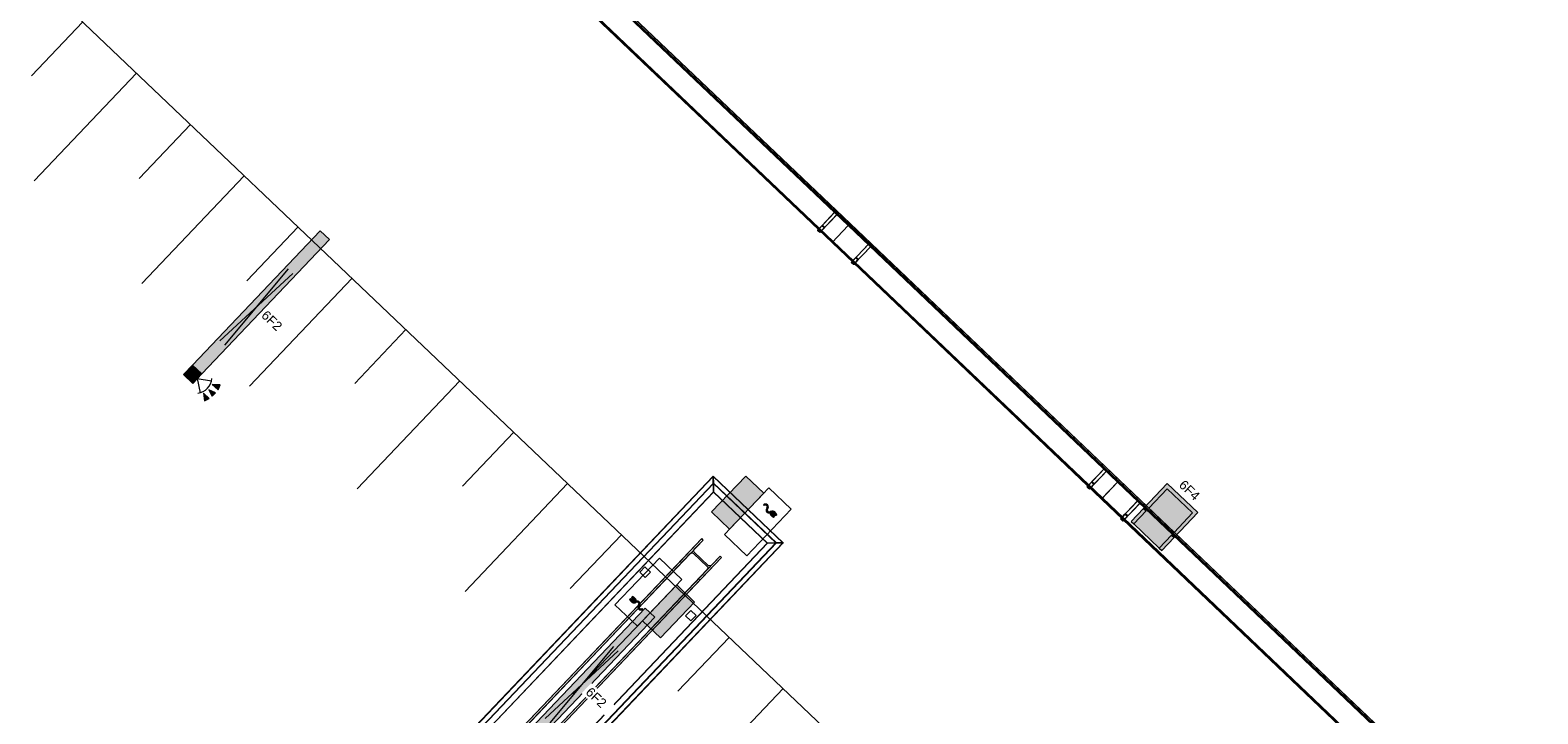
# Model space of a CAD drawing. Header units: metres. Extents: x 32343132.4 to 32343183.8, y 5699224 to 5699274.6.
# Tile 49 of 64: x 32343162 to 32343174.1, y 5699252.1 to 5699257.6. Entities that reach past the tile are written whole.
import ezdxf

# ---------------------------------------------------------------- set-up
doc = ezdxf.new("R2010")
doc.units = ezdxf.units.M
for name, color, linetype, lineweight in [('0-1', 7, 'Continuous', 5), ('A-ANNO-NOTE-1', 7, 'Continuous', 5), ('A-ANNO-NOTE-3', 7, 'Continuous', 9), ('A-DETL-GENF', 7, 'Continuous', 18), ('A-DETL-GENF-2', 7, 'Continuous', 50), ('A-DETL-GENF-6', 7, 'Continuous', 70), ('E-ELEC-FIXT', 7, 'Continuous', 70), ('E-LITE-EQPM', 7, 'Continuous', 50), ('E-LITE-EQPM-IDEN', 7, 'Continuous', 9)]:
    doc.layers.add(name, color=color, linetype=linetype, lineweight=lineweight)
for name, color, linetype, lineweight, true_color in [('A-DETL-1', 254, 'Continuous', 18, 0xbebebe), ('A-DETL-GENF-3', 2, 'Continuous', 50, 0xffff00), ('A-DETL-GENF-4', 9, 'Continuous', 50, 0x808080), ('A-DETL-GENF-5', 4, 'Continuous', 70, 0x00ffff), ('A-FLOR-HRAL-1', 7, 'Continuous', 5, 0xcccccc), ('A-GENM-1', 7, 'Continuous', 5, 0xcccccc), ('A-MASS-1', 7, 'Continuous', 5, 0xcccccc), ('S-COLS-2', 7, 'Continuous', 5, 0xcccccc)]:
    doc.layers.add(name, color=color, linetype=linetype, lineweight=lineweight, true_color=true_color)
doc.styles.add('Arial', font='arial.ttf', dxfattribs={"height": 0.075})

# ---------------------------------------------------------------- blocks, each defined once
blk = doc.blocks.new('construction-roof-accessories--rheinzink-rzk010046 - construction-roof-accessories--rheinzink-rzk010046-3213829-TGA_190_LP5_GR_EG-TGA-01_G_')
at = {"layer": 'A-GENM-1'}
for p, q in [((1.493, 0.114), (-1.507, 0.114)), ((-1.507, 0.114), (-1.507, -0.075)), ((1.493, 0.113), (-1.507, 0.113)), ((-1.507, -0.074), (-1.507, 0.113)), ((-1.507, 0.111), (-1.507, 0.108)), ((-1.507, 0.111), (1.493, 0.111)), ((-1.507, 0.109), (-1.507, 0.11)), ((-1.507, 0.11), (1.493, 0.11)), ((-1.507, 0.109), (-1.507, 0.103)), ((-1.507, 0.102), (-1.507, 0.108)), ((-1.507, 0.103), (-1.507, 0.102)), ((-1.507, 0.103), (1.493, 0.103)), ((-1.507, 0.102), (1.493, 0.102)), ((1.493, -0.075), (1.493, 0.114)), ((1.493, 0.113), (1.493, -0.074)), ((1.493, 0.108), (1.493, 0.111)), ((1.493, 0.11), (1.493, 0.109)), ((1.493, 0.103), (1.493, 0.109)), ((1.493, 0.108), (1.493, 0.102)), ((1.493, 0.102), (1.493, 0.103)), ((-1.507, -0.074), (1.493, -0.074)), ((-1.507, -0.074), (-1.507, -0.097)), ((-1.507, -0.074), (-1.507, -0.074)), ((-1.507, -0.074), (1.493, -0.074)), ((-1.507, -0.074), (1.493, -0.074)), ((-1.507, -0.075), (1.493, -0.075)), ((-1.507, -0.096), (-1.507, -0.075)), ((1.493, -0.075), (-1.507, -0.075)), ((-1.507, -0.075), (1.493, -0.075)), ((1.493, -0.081), (-1.507, -0.081)), ((-1.507, -0.084), (-1.507, -0.081)), ((-1.507, -0.081), (-1.507, -0.083)), ((-1.507, -0.081), (1.493, -0.081)), ((1.493, -0.082), (-1.507, -0.082)), ((-1.507, -0.083), (-1.507, -0.082)), ((-1.507, -0.082), (-1.507, -0.085)), ((-1.507, -0.082), (1.493, -0.082)), ((-1.507, -0.085), (-1.507, -0.084)), ((-1.507, -0.084), (1.493, -0.084)), ((-1.507, -0.085), (1.493, -0.085)), ((-1.507, -0.096), (1.493, -0.096)), ((-1.507, -0.097), (1.493, -0.097)), ((1.493, -0.074), (1.493, -0.074)), ((1.493, -0.097), (1.493, -0.074)), ((1.493, -0.075), (1.493, -0.096)), ((1.493, -0.083), (1.493, -0.081)), ((1.493, -0.081), (1.493, -0.084)), ((1.493, -0.085), (1.493, -0.082)), ((1.493, -0.082), (1.493, -0.083)), ((1.493, -0.084), (1.493, -0.085))]:
    blk.add_line(p, q, dxfattribs=at)
blk = doc.blocks.new('construction-roof-accessories--rheinzink-rzk010047 - construction-roof-accessories--rheinzink-rzk010047-3217442-TGA_190_LP5_GR_EG-TGA-01_G_')
at = {"layer": 'A-GENM-1'}
for p, q in [((-0.013, 0.076), (-0.013, 0.083)), ((-0.013, 0.083), (-0.013, -0.125)), ((-0.013, 0.083), (0.013, 0.083)), ((-0.013, 0.083), (0.013, 0.083)), ((-0.013, 0.082), (-0.013, 0.032)), ((-0.013, 0.032), (-0.013, 0.082)), ((-0.013, 0.082), (-0.013, 0.076)), ((-0.013, 0.026), (-0.013, 0.082)), ((0.013, 0.082), (-0.013, 0.082)), ((-0.013, 0.082), (0.013, 0.082)), ((-0.013, 0.082), (0.013, 0.082)), ((-0.013, 0.082), (0.013, 0.082)), ((-0.013, 0.076), (-0.013, 0.026)), ((0.013, 0.076), (-0.013, 0.076)), ((-0.013, 0.076), (0.013, 0.076)), ((0.013, 0.076), (-0.013, 0.076)), ((-0.013, -0.116), (-0.013, 0.076)), ((0.013, 0.076), (-0.013, 0.076)), ((-0.013, 0.032), (0.013, 0.032)), ((-0.013, 0.032), (0.013, 0.032)), ((-0.013, 0.026), (0.013, 0.026)), ((-0.013, 0.026), (0.013, 0.026)), ((-0.01, 0.075), (-0.01, 0.076)), ((-0.01, 0.076), (-0.01, 0.076)), ((-0.01, 0.076), (-0.01, 0.075)), ((-0.01, 0.076), (0.01, 0.076)), ((-0.01, 0.076), (0.01, 0.076)), ((-0.01, 0.076), (0.01, 0.076)), ((0.01, 0.076), (-0.01, 0.076)), ((0.01, 0.076), (-0.01, 0.076)), ((-0.01, 0.075), (-0.01, 0.076)), ((-0.01, 0.076), (-0.01, 0.075)), ((-0.01, 0.074), (-0.01, 0.075)), ((-0.01, 0.075), (-0.01, 0.074)), ((-0.01, 0.075), (0.01, 0.075)), ((-0.01, 0.075), (0.01, 0.075)), ((-0.01, 0.075), (0.01, 0.075)), ((-0.01, 0.075), (0.01, 0.075)), ((-0.01, 0.075), (-0.01, 0.075)), ((-0.01, 0.074), (-0.01, 0.075)), ((-0.01, 0.075), (-0.01, 0.074)), ((-0.01, 0.075), (0.01, 0.075)), ((-0.01, 0.075), (0.01, 0.075)), ((0.01, 0.074), (-0.01, 0.074)), ((-0.01, 0.074), (-0.01, 0.074)), ((0.01, 0.074), (-0.01, 0.074)), ((0, 0.083), (-0.005, 0.083)), ((0, 0.075), (-0.005, 0.075)), ((-0.003, 0.083), (-0.003, 0.075)), ((-0.003, 0.083), (0, 0.083)), ((0, 0.075), (-0.003, 0.075)), ((0, 0.083), (0.003, 0.083)), ((0.005, 0.083), (0, 0.083)), ((0.003, 0.075), (0, 0.075)), ((0.005, 0.075), (0, 0.075)), ((0.003, 0.075), (0.003, 0.083)), ((0.01, 0.075), (0.01, 0.076)), ((0.01, 0.076), (0.01, 0.076)), ((0.01, 0.076), (0.01, 0.075)), ((0.01, 0.076), (0.01, 0.075)), ((0.01, 0.076), (0.01, 0.075)), ((0.01, 0.074), (0.01, 0.075)), ((0.01, 0.075), (0.01, 0.074)), ((0.01, 0.075), (0.01, 0.075)), ((0.01, 0.074), (0.01, 0.075)), ((0.01, 0.074), (0.01, 0.075)), ((0.01, 0.074), (0.01, 0.074)), ((0.013, -0.125), (0.013, 0.083)), ((0.013, 0.083), (0.013, 0.076)), ((0.013, 0.082), (0.013, 0.026)), ((0.013, 0.076), (0.013, 0.082)), ((0.013, 0.082), (0.013, 0.032)), ((0.013, 0.032), (0.013, 0.082)), ((0.013, 0.026), (0.013, 0.076)), ((0.013, 0.076), (0.013, -0.116)), ((-0.013, -0.125), (-0.013, -0.116)), ((-0.013, -0.116), (0.013, -0.116)), ((0.013, -0.116), (0.013, -0.125)), ((-0.013, -0.125), (0.013, -0.125))]:
    blk.add_line(p, q, dxfattribs=at)
at = {"layer": 'A-GENM-1', "flags": 128}
for points in [[(-0.005, 0.083), (-0.004, 0.083), (-0.004, 0.083), (-0.004, 0.083), (-0.004, 0.083), (-0.003, 0.083), (-0.003, 0.084), (-0.003, 0.084), (-0.003, 0.084), (-0.003, 0.084), (-0.002, 0.084), (-0.002, 0.084), (-0.002, 0.084), (-0.002, 0.084), (-0.001, 0.084), (-0.001, 0.084), (-0.001, 0.084), (0, 0.084), (0, 0.084), (0, 0.084)], [(-0.004, 0.074), (-0.004, 0.074), (-0.004, 0.074), (-0.004, 0.074), (-0.004, 0.074), (-0.004, 0.074), (-0.004, 0.074), (-0.004, 0.074), (-0.004, 0.074), (-0.004, 0.074), (-0.004, 0.074), (-0.004, 0.074), (-0.004, 0.074), (-0.004, 0.074), (-0.004, 0.074), (-0.004, 0.074), (-0.004, 0.074), (-0.004, 0.074), (-0.004, 0.074), (-0.004, 0.074), (-0.004, 0.074), (-0.004, 0.074), (-0.004, 0.074), (-0.004, 0.074), (-0.004, 0.074), (-0.004, 0.074), (-0.004, 0.074), (-0.004, 0.074), (-0.004, 0.074), (-0.005, 0.074), (-0.005, 0.074), (-0.005, 0.074), (-0.005, 0.074), (-0.005, 0.074), (-0.005, 0.074), (-0.005, 0.074), (-0.005, 0.074), (-0.005, 0.074), (-0.005, 0.074), (-0.005, 0.074), (-0.005, 0.074), (-0.005, 0.075), (-0.005, 0.075), (-0.005, 0.075), (-0.005, 0.075)], [(0, 0.074), (0, 0.074), (0, 0.074), (0, 0.074), (-0.001, 0.074), (-0.001, 0.074), (-0.001, 0.074), (-0.001, 0.074), (-0.001, 0.074), (-0.001, 0.074), (-0.002, 0.074), (-0.002, 0.074), (-0.002, 0.074), (-0.002, 0.074), (-0.002, 0.074), (-0.002, 0.074), (-0.002, 0.074), (-0.003, 0.074), (-0.003, 0.074), (-0.003, 0.074), (-0.003, 0.074), (-0.003, 0.074), (-0.003, 0.074), (-0.003, 0.074), (-0.003, 0.074), (-0.003, 0.074), (-0.003, 0.074), (-0.004, 0.074), (-0.004, 0.074), (-0.004, 0.074), (-0.004, 0.074), (-0.004, 0.074), (-0.004, 0.074), (-0.004, 0.074), (-0.004, 0.074), (-0.004, 0.074), (-0.004, 0.074), (-0.004, 0.074), (-0.004, 0.074), (-0.004, 0.074)], [(-0.004, 0.074), (-0.004, 0.074), (-0.004, 0.074), (-0.004, 0.074), (-0.004, 0.074), (-0.004, 0.074), (-0.004, 0.074), (-0.004, 0.074), (-0.004, 0.074), (-0.004, 0.074), (-0.004, 0.074), (-0.004, 0.074), (-0.004, 0.074), (-0.003, 0.074), (-0.003, 0.074), (-0.003, 0.074), (-0.003, 0.074), (-0.003, 0.074), (-0.003, 0.074), (-0.003, 0.074), (-0.003, 0.074), (-0.003, 0.074), (-0.003, 0.074), (-0.002, 0.074), (-0.002, 0.074), (-0.002, 0.074), (-0.002, 0.074), (-0.002, 0.074), (-0.002, 0.074), (-0.002, 0.074), (-0.001, 0.074), (-0.001, 0.074), (-0.001, 0.074), (-0.001, 0.074), (-0.001, 0.074), (-0.001, 0.074), (-0.001, 0.074), (0, 0.074), (0, 0.074), (0, 0.074), (0, 0.074)], [(0, 0.084), (0, 0.084), (0.001, 0.084), (0.001, 0.084), (0.001, 0.084), (0.001, 0.084), (0.002, 0.084), (0.002, 0.084), (0.002, 0.084), (0.002, 0.084), (0.003, 0.084), (0.003, 0.084), (0.003, 0.084), (0.003, 0.084), (0.004, 0.083), (0.004, 0.083), (0.004, 0.083), (0.004, 0.083), (0.004, 0.083), (0.005, 0.083)], [(0, 0.074), (0, 0.074), (0, 0.074), (0, 0.074), (0.001, 0.074), (0.001, 0.074), (0.001, 0.074), (0.001, 0.074), (0.001, 0.074), (0.001, 0.074), (0.002, 0.074), (0.002, 0.074), (0.002, 0.074), (0.002, 0.074), (0.002, 0.074), (0.002, 0.074), (0.002, 0.074), (0.003, 0.074), (0.003, 0.074), (0.003, 0.074), (0.003, 0.074), (0.003, 0.074), (0.003, 0.074), (0.003, 0.074), (0.003, 0.074), (0.003, 0.074), (0.003, 0.074), (0.004, 0.074), (0.004, 0.074), (0.004, 0.074), (0.004, 0.074), (0.004, 0.074), (0.004, 0.074), (0.004, 0.074), (0.004, 0.074), (0.004, 0.074), (0.004, 0.074), (0.004, 0.074), (0.004, 0.074), (0.004, 0.074)], [(0.004, 0.074), (0.004, 0.074), (0.004, 0.074), (0.004, 0.074), (0.004, 0.074), (0.004, 0.074), (0.004, 0.074), (0.004, 0.074), (0.004, 0.074), (0.004, 0.074), (0.004, 0.074), (0.004, 0.074), (0.004, 0.074), (0.003, 0.074), (0.003, 0.074), (0.003, 0.074), (0.003, 0.074), (0.003, 0.074), (0.003, 0.074), (0.003, 0.074), (0.003, 0.074), (0.003, 0.074), (0.003, 0.074), (0.002, 0.074), (0.002, 0.074), (0.002, 0.074), (0.002, 0.074), (0.002, 0.074), (0.002, 0.074), (0.002, 0.074), (0.001, 0.074), (0.001, 0.074), (0.001, 0.074), (0.001, 0.074), (0.001, 0.074), (0.001, 0.074), (0.001, 0.074), (0, 0.074), (0, 0.074), (0, 0.074), (0, 0.074)], [(0.005, 0.075), (0.005, 0.075), (0.005, 0.075), (0.005, 0.075), (0.005, 0.074), (0.005, 0.074), (0.005, 0.074), (0.005, 0.074), (0.005, 0.074), (0.005, 0.074), (0.005, 0.074), (0.004, 0.074), (0.004, 0.074), (0.004, 0.074), (0.004, 0.074), (0.004, 0.074), (0.004, 0.074), (0.004, 0.074), (0.004, 0.074), (0.004, 0.074), (0.004, 0.074), (0.004, 0.074), (0.004, 0.074), (0.004, 0.074), (0.004, 0.074), (0.004, 0.074), (0.004, 0.074), (0.004, 0.074), (0.004, 0.074), (0.004, 0.074), (0.004, 0.074), (0.004, 0.074), (0.004, 0.074), (0.004, 0.074), (0.004, 0.074), (0.004, 0.074), (0.004, 0.074), (0.004, 0.074), (0.004, 0.074), (0.004, 0.074), (0.004, 0.074), (0.004, 0.074), (0.004, 0.074), (0.004, 0.074), (0.004, 0.074)]]:
    blk.add_lwpolyline(points, dxfattribs=at)
at = {"layer": 'A-GENM-1'}
for centre in [(0, 0.079), (0, 0.078)]:
    blk.add_ellipse(centre, major_axis=(-0.0271, 0), ratio=0.13736, start_param=1.173287, end_param=1.968306, dxfattribs=at)
blk = doc.blocks.new('Aushub1 - Aushub-3534796-TGA_190_LP5_GR_EG-TGA-01_G_')
at = {"layer": 'A-MASS-1'}
for p, q in [((84.472, 8.298), (84.886, 8.733)), ((84.494, 7.45), (85.321, 8.319)), ((85.342, 7.471), (85.755, 7.906)), ((85.363, 6.623), (86.19, 7.492)), ((86.211, 6.644), (86.625, 7.079)), ((86.232, 5.796), (87.06, 6.665)), ((87.081, 5.817), (87.494, 6.251)), ((87.102, 4.969), (87.929, 5.838)), ((87.95, 4.99), (88.364, 5.424)), ((87.971, 4.141), (88.798, 5.011)), ((88.819, 4.163), (89.233, 4.597)), ((88.841, 3.314), (89.668, 4.184)), ((89.689, 3.335), (90.102, 3.77)), ((89.71, 2.487), (90.537, 3.357))]:
    blk.add_line(p, q, dxfattribs=at)
blk = doc.blocks.new('HE-B-Stütze - 3877085-TGA_190_LP5_GR_EG-TGA-01_G_')
at = {"layer": 'S-COLS-2'}
for p, q in [((87.8, 2.38), (89.63, 4.303)), ((87.811, 2.369), (89.641, 4.292)), ((89.63, 4.303), (89.455, 4.12)), ((89.572, 4.22), (89.641, 4.292)), ((89.641, 4.292), (89.63, 4.303)), ((89.536, 4.182), (87.7, 2.251)), ((87.948, 2.239), (89.778, 4.163)), ((87.959, 2.228), (89.789, 4.152)), ((89.467, 4.109), (89.536, 4.182)), ((89.563, 4.184), (89.674, 4.079)), ((89.681, 4.087), (89.571, 4.192)), ((89.615, 3.968), (89.789, 4.152)), ((89.778, 4.163), (89.708, 4.09)), ((89.789, 4.152), (89.778, 4.163)), ((87.615, 2.185), (89.455, 4.12)), ((87.626, 2.174), (89.467, 4.109)), ((87.836, 2.122), (89.672, 4.052)), ((89.455, 4.12), (89.467, 4.109)), ((89.672, 4.052), (89.603, 3.979)), ((87.763, 2.045), (89.603, 3.979)), ((87.774, 2.034), (89.615, 3.968)), ((89.603, 3.979), (89.615, 3.968)), ((87.615, 2.185), (87.8, 2.38)), ((87.811, 2.369), (87.738, 2.292)), ((87.8, 2.38), (87.811, 2.369)), ((87.7, 2.251), (87.626, 2.174)), ((87.838, 2.15), (87.728, 2.255)), ((87.736, 2.263), (87.846, 2.159)), ((87.959, 2.228), (87.774, 2.034)), ((87.874, 2.162), (87.948, 2.239)), ((87.948, 2.239), (87.959, 2.228)), ((87.626, 2.174), (87.615, 2.185)), ((87.763, 2.045), (87.836, 2.122)), ((87.774, 2.034), (87.763, 2.045))]:
    blk.add_line(p, q, dxfattribs=at)
at = {"layer": 'S-COLS-2', "flags": 128}
for points in [[(89.536, 4.182), (89.54, 4.185), (89.544, 4.187), (89.548, 4.188), (89.552, 4.189), (89.556, 4.188), (89.56, 4.187), (89.563, 4.184)], [(89.571, 4.192), (89.568, 4.195), (89.567, 4.199), (89.566, 4.203), (89.566, 4.208), (89.567, 4.212), (89.569, 4.216), (89.572, 4.22)], [(89.674, 4.079), (89.676, 4.076), (89.678, 4.073), (89.679, 4.068), (89.678, 4.064), (89.677, 4.06), (89.675, 4.056), (89.672, 4.052)], [(89.708, 4.09), (89.705, 4.087), (89.701, 4.085), (89.697, 4.083), (89.692, 4.083), (89.688, 4.083), (89.684, 4.085), (89.681, 4.087)], [(87.728, 2.255), (87.725, 2.257), (87.721, 2.259), (87.717, 2.259), (87.712, 2.259), (87.708, 2.257), (87.703, 2.255), (87.7, 2.251)], [(87.738, 2.292), (87.735, 2.288), (87.733, 2.284), (87.731, 2.279), (87.731, 2.275), (87.732, 2.27), (87.733, 2.267), (87.736, 2.263)], [(87.836, 2.122), (87.839, 2.126), (87.841, 2.13), (87.843, 2.135), (87.843, 2.139), (87.842, 2.143), (87.841, 2.147), (87.838, 2.15)], [(87.846, 2.159), (87.849, 2.156), (87.853, 2.155), (87.858, 2.154), (87.862, 2.155), (87.866, 2.156), (87.871, 2.159), (87.874, 2.162)]]:
    blk.add_lwpolyline(points, dxfattribs=at)
blk = doc.blocks.new('Geländer - 60-4048510-TGA_190_LP5_GR_EG-TGA-01_G_')
at = {"layer": 'A-FLOR-HRAL-1'}
for p, q in [((0.03, 0.03), (-0.03, 0.03)), ((-0.03, 0.03), (-0.03, -0.03)), ((-0.03, -0.03), (-0.03, 0.03)), ((-0.03, 0.03), (0.03, 0.03)), ((0.03, -0.03), (0.03, 0.03)), ((0.03, 0.03), (0.03, -0.03)), ((-0.03, -0.03), (0.03, -0.03)), ((0.03, -0.03), (-0.03, -0.03))]:
    blk.add_line(p, q, dxfattribs=at)
blk = doc.blocks.new('Geländer - Geländer-4035054-TGA_190_LP5_GR_EG-TGA-01_G_')
at = {"layer": 'A-FLOR-HRAL-1'}
for p, q in [((89.723, 4.808), (84.291, -0.902)), ((89.723, 4.808), (84.291, -0.902)), ((89.723, 4.804), (84.295, -0.901)), ((89.723, 4.804), (84.295, -0.901)), ((84.348, -0.9), (89.724, 4.751)), ((84.352, -0.9), (89.724, 4.747)), ((90.288, 4.27), (89.723, 4.808)), ((90.288, 4.27), (89.723, 4.808)), ((90.284, 4.27), (89.723, 4.804)), ((90.284, 4.27), (89.723, 4.804)), ((89.724, 4.759), (89.723, 4.794)), ((89.723, 4.794), (89.724, 4.759)), ((89.726, 4.68), (89.723, 4.792)), ((89.724, 4.757), (89.723, 4.792)), ((89.723, 4.792), (89.724, 4.757)), ((89.723, 4.792), (89.726, 4.68)), ((89.723, 4.79), (89.726, 4.678)), ((89.726, 4.678), (89.723, 4.79)), ((89.724, 4.751), (90.232, 4.268)), ((89.724, 4.747), (90.228, 4.268)), ((84.419, -0.898), (89.726, 4.68)), ((84.419, -0.898), (89.726, 4.68)), ((84.421, -0.898), (89.726, 4.678)), ((84.421, -0.898), (89.726, 4.678)), ((89.726, 4.68), (90.161, 4.267)), ((89.726, 4.678), (89.726, 4.68)), ((89.726, 4.68), (89.726, 4.678)), ((89.726, 4.68), (90.161, 4.267)), ((89.726, 4.678), (90.158, 4.267)), ((89.726, 4.678), (90.158, 4.267)), ((90.161, 4.267), (84.853, -1.312)), ((90.158, 4.267), (84.853, -1.31)), ((90.158, 4.267), (84.853, -1.31)), ((90.161, 4.267), (84.853, -1.312)), ((90.228, 4.268), (84.855, -1.379)), ((90.232, 4.268), (84.855, -1.383)), ((84.856, -1.435), (90.284, 4.27)), ((84.856, -1.435), (90.284, 4.27)), ((84.857, -1.44), (90.288, 4.27)), ((84.857, -1.44), (90.288, 4.27)), ((90.158, 4.267), (90.27, 4.269)), ((90.27, 4.269), (90.158, 4.267)), ((90.161, 4.267), (90.158, 4.267)), ((90.158, 4.267), (90.161, 4.267)), ((90.273, 4.269), (90.161, 4.267)), ((90.161, 4.267), (90.273, 4.269)), ((90.272, 4.269), (90.237, 4.269)), ((90.237, 4.269), (90.272, 4.269)), ((90.275, 4.27), (90.24, 4.269)), ((90.24, 4.269), (90.275, 4.27))]:
    blk.add_line(p, q, dxfattribs=at)
for points in [[(89.723, 4.794), (89.723, 4.796), (89.723, 4.8), (89.723, 4.805), (89.723, 4.807), (89.723, 4.808), (89.723, 4.807), (89.723, 4.804), (89.723, 4.799), (89.723, 4.795), (89.723, 4.792)], [(89.723, 4.792), (89.723, 4.795), (89.723, 4.799), (89.723, 4.804), (89.723, 4.807), (89.723, 4.808), (89.723, 4.807), (89.723, 4.805), (89.723, 4.8), (89.723, 4.796), (89.723, 4.794)], [(89.723, 4.792), (89.723, 4.794), (89.723, 4.797), (89.723, 4.801), (89.723, 4.803), (89.723, 4.804), (89.723, 4.803), (89.723, 4.8), (89.723, 4.796), (89.723, 4.792), (89.723, 4.79)], [(89.723, 4.79), (89.723, 4.792), (89.723, 4.796), (89.723, 4.8), (89.723, 4.803), (89.723, 4.804), (89.723, 4.803), (89.723, 4.801), (89.723, 4.797), (89.723, 4.794), (89.723, 4.792)], [(90.27, 4.269), (90.273, 4.269), (90.276, 4.27), (90.281, 4.27), (90.283, 4.27), (90.284, 4.27), (90.284, 4.27), (90.282, 4.27), (90.278, 4.27), (90.274, 4.27), (90.272, 4.269)], [(90.272, 4.269), (90.274, 4.27), (90.278, 4.27), (90.282, 4.27), (90.284, 4.27), (90.284, 4.27), (90.283, 4.27), (90.281, 4.27), (90.276, 4.27), (90.273, 4.269), (90.27, 4.269)], [(90.273, 4.269), (90.275, 4.27), (90.279, 4.27), (90.284, 4.27), (90.287, 4.27), (90.289, 4.27), (90.288, 4.27), (90.285, 4.27), (90.281, 4.27), (90.277, 4.27), (90.275, 4.27)], [(90.275, 4.27), (90.277, 4.27), (90.281, 4.27), (90.285, 4.27), (90.288, 4.27), (90.289, 4.27), (90.287, 4.27), (90.284, 4.27), (90.279, 4.27), (90.275, 4.27), (90.273, 4.269)]]:
    blk.add_open_spline(points, degree=3, dxfattribs=at)
for points, knots in [([(89.724, 4.759), (89.724, 4.758), (89.724, 4.757), (89.724, 4.755), (89.724, 4.754), (89.724, 4.753), (89.724, 4.752), (89.724, 4.751), (89.724, 4.751), (89.724, 4.753), (89.724, 4.755), (89.724, 4.758), (89.724, 4.759)], [-1, -1, -1, -1, -0.892857, -0.839286, -0.785714, -0.732143, -0.678571, -0.571429, -0.428571, -0.285714, -0.142857, 0, 0, 0, 0]), ([(89.724, 4.757), (89.724, 4.755), (89.724, 4.754), (89.724, 4.752), (89.724, 4.75), (89.724, 4.749), (89.724, 4.748), (89.724, 4.747), (89.724, 4.747), (89.724, 4.749), (89.724, 4.752), (89.724, 4.755), (89.724, 4.757)], [-1, -1, -1, -1, -0.892857, -0.839286, -0.785714, -0.732143, -0.678571, -0.571429, -0.428571, -0.285714, -0.142857, 0, 0, 0, 0]), ([(90.237, 4.269), (90.236, 4.268), (90.232, 4.268), (90.229, 4.268), (90.227, 4.268), (90.227, 4.268), (90.229, 4.268), (90.23, 4.268), (90.231, 4.268), (90.232, 4.268), (90.234, 4.268), (90.236, 4.269), (90.237, 4.269)], [0, 0, 0, 0, 0.142857, 0.285714, 0.428571, 0.571429, 0.678571, 0.732143, 0.785714, 0.839286, 0.892857, 1, 1, 1, 1]), ([(90.24, 4.269), (90.238, 4.269), (90.236, 4.269), (90.233, 4.268), (90.232, 4.268), (90.232, 4.268), (90.233, 4.268), (90.234, 4.268), (90.235, 4.268), (90.236, 4.269), (90.237, 4.269), (90.239, 4.269), (90.24, 4.269)], [0, 0, 0, 0, 0.142857, 0.285714, 0.428571, 0.571429, 0.678571, 0.732143, 0.785714, 0.839286, 0.892857, 1, 1, 1, 1])]:
    blk.add_open_spline(points, degree=3, knots=knots, dxfattribs=at)
for p, rotation in [((89.173, 4.033), 316.4272566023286), ((89.542, 3.682), 136.4272566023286)]:
    blk.add_blockref('Geländer - 60-4048510-TGA_190_LP5_GR_EG-TGA-01_G_', p, dxfattribs=dict(rotation=rotation))
blk = doc.blocks.new('ARC_190_LPX_FM_Stellplätze_rvt-1-TGA_190_LP5_GR_EG-TGA-01_G_')
at = {"layer": 'A-MASS-1'}
blk.add_line((32343147.043, 5699272.267), (32343181.529, 5699239.458), dxfattribs=at)
blk.add_line((32343147.043, 5699272.267), (32343181.529, 5699239.458), dxfattribs=at)
at = {"layer": 'A-FLOR-HRAL-1'}
blk.add_blockref('Geländer - Geländer-4035054-TGA_190_LP5_GR_EG-TGA-01_G_', (32343077.767, 5699249.185), dxfattribs=at)
at = {"layer": 'A-GENM-1'}
for name, p, rotation in [('construction-roof-accessories--rheinzink-rzk010046 - construction-roof-accessories--rheinzink-rzk010046-3213829-TGA_190_LP5_GR_EG-TGA-01_G_', (32343167.435, 5699256.997), 136.4272566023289), ('construction-roof-accessories--rheinzink-rzk010047 - construction-roof-accessories--rheinzink-rzk010047-3217442-TGA_190_LP5_GR_EG-TGA-01_G_', (32343168.398, 5699256.025), 136.4272566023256), ('construction-roof-accessories--rheinzink-rzk010046 - construction-roof-accessories--rheinzink-rzk010046-3213829-TGA_190_LP5_GR_EG-TGA-01_G_', (32343169.609, 5699254.929), 136.4272566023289), ('construction-roof-accessories--rheinzink-rzk010047 - construction-roof-accessories--rheinzink-rzk010047-3217442-TGA_190_LP5_GR_EG-TGA-01_G_', (32343168.67, 5699255.767), 136.4272566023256), ('construction-roof-accessories--rheinzink-rzk010047 - construction-roof-accessories--rheinzink-rzk010047-3217442-TGA_190_LP5_GR_EG-TGA-01_G_', (32343170.572, 5699253.957), 136.4272566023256), ('construction-roof-accessories--rheinzink-rzk010046 - construction-roof-accessories--rheinzink-rzk010046-3213829-TGA_190_LP5_GR_EG-TGA-01_G_', (32343171.782, 5699252.861), 136.4272566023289), ('construction-roof-accessories--rheinzink-rzk010047 - construction-roof-accessories--rheinzink-rzk010047-3217442-TGA_190_LP5_GR_EG-TGA-01_G_', (32343170.843, 5699253.699), 136.4272566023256)]:
    blk.add_blockref(name, p, dxfattribs=dict(at, rotation=rotation))
at = {"layer": 'A-MASS-1'}
blk.add_blockref('Aushub1 - Aushub-3534796-TGA_190_LP5_GR_EG-TGA-01_G_', (32343077.516, 5699248.922), dxfattribs=at)
at = {"layer": 'S-COLS-2'}
blk.add_blockref('HE-B-Stütze - 3877085-TGA_190_LP5_GR_EG-TGA-01_G_', (32343077.767, 5699249.185), dxfattribs=at)
blk = doc.blocks.new('Regiolux Parsa - PSO _ 1500 ETS9 - 2400lm _ 4000K - Feuchtraumleuchte - Bewegungsmelder-V1-TGA_190_LP5_GR_EG-TGA-01_G_')
at = {"layer": 'A-DETL-GENF-2'}
blk.add_hatch(color=256, dxfattribs=at).paths.add_polyline_path([(0.8, 0.052), (0.695, 0.052), (0.695, -0.052), (0.8, -0.052)])
at = {"layer": 'A-DETL-GENF-3'}
blk.add_hatch(color=256, dxfattribs=at).paths.add_polyline_path([(0.695, 0.052), (-0.8, 0.052), (-0.8, -0.052), (0.695, -0.052)])
at = {"layer": 'A-DETL-GENF'}
for p, q in [((-0.8, -0.052), (-0.8, 0.052)), ((-0.8, 0.052), (0.695, 0.052)), ((-0.4, -0.026), (0.4, 0.026)), ((0.4, -0.026), (-0.4, 0.026)), ((0.695, -0.052), (0.695, 0.052)), ((0.695, 0.052), (0.8, 0.052)), ((0.695, 0.052), (0.695, -0.052)), ((0.8, 0.052), (0.8, -0.052)), ((0.695, -0.052), (-0.8, -0.052)), ((0.8, -0.052), (0.695, -0.052))]:
    blk.add_line(p, q, dxfattribs=at)
blk = doc.blocks.new('LnPlus 40-AB7L-LR_18000-730 12G1 - Type catalog-V3-TGA_190_LP5_GR_EG-TGA-01_G_')
at = {"layer": 'A-DETL-GENF-3'}
blk.add_hatch(color=256, dxfattribs=at).paths.add_polyline_path([(0.141, -0.02), (0.141, 0.198), (-0.141, 0.198), (-0.141, -0.02)])
at = {"layer": 'A-DETL-GENF-4'}
h = blk.add_hatch(color=256, dxfattribs=at)
h.paths.add_polyline_path([(0.141, -0.194), (0.141, -0.05), (0.17, -0.05), (0.17, 0.228), (-0.17, 0.228), (-0.17, -0.05), (-0.141, -0.05), (-0.141, -0.194)])
h.paths.add_polyline_path([(-0.141, -0.02), (-0.141, 0.198), (0.141, 0.198), (0.141, -0.02)])
at = {"layer": 'E-LITE-EQPM'}
h = blk.add_hatch(color=256, dxfattribs=at)
h.paths.add_polyline_path([(0.17, -0.194), (0.17, -0.05), (0.141, -0.05), (0.141, -0.194)])
h.paths.add_polyline_path([(-0.141, -0.194), (-0.141, -0.05), (-0.17, -0.05), (-0.17, -0.194)])
at = {"layer": 'A-DETL-GENF'}
for p, q in [((0.17, 0.228), (-0.17, 0.228)), ((-0.17, 0.228), (-0.17, -0.05)), ((0.141, 0.198), (-0.141, 0.198)), ((-0.141, 0.198), (-0.141, -0.02)), ((-0.141, -0.02), (-0.141, 0.198)), ((-0.141, 0.198), (0.141, 0.198)), ((0.141, -0.02), (0.141, 0.198)), ((0.141, 0.198), (0.141, -0.02)), ((0.17, -0.05), (0.17, 0.228)), ((-0.141, -0.05), (-0.17, -0.05)), ((-0.17, -0.05), (-0.17, -0.194)), ((-0.17, -0.05), (-0.141, -0.05)), ((-0.141, -0.02), (0.141, -0.02)), ((0.141, -0.02), (-0.141, -0.02)), ((-0.141, -0.194), (-0.141, -0.05)), ((-0.141, -0.05), (-0.141, -0.194)), ((0.17, -0.05), (0.141, -0.05)), ((0.141, -0.05), (0.141, -0.194)), ((0.141, -0.194), (0.141, -0.05)), ((0.141, -0.05), (0.17, -0.05)), ((0.17, -0.194), (0.17, -0.05)), ((-0.17, -0.194), (-0.141, -0.194)), ((-0.141, -0.194), (0.141, -0.194)), ((0.141, -0.194), (0.17, -0.194))]:
    blk.add_line(p, q, dxfattribs=at)
blk = doc.blocks.new('Alpitronic HYC 50 - --7595021-TGA_190_LP5_GR_EG-TGA-01_G_')
at = {"layer": 'A-DETL-GENF-5'}
for points in [[(0.107, -0.123), (0.107, -0.129), (0.109, -0.134), (0.112, -0.139), (0.116, -0.143), (0.121, -0.146), (0.125, -0.145), (0.13, -0.144), (0.134, -0.144), (0.134, -0.143), (0.133, -0.141), (0.131, -0.14), (0.126, -0.139), (0.122, -0.138), (0.119, -0.136), (0.117, -0.132), (0.116, -0.129), (0.115, -0.125), (0.116, -0.121), (0.117, -0.117), (0.119, -0.114), (0.122, -0.112), (0.126, -0.111), (0.136, -0.109), (0.142, -0.107), (0.146, -0.103), (0.15, -0.099), (0.152, -0.093), (0.153, -0.087), (0.152, -0.081), (0.15, -0.075), (0.146, -0.071), (0.142, -0.067), (0.136, -0.065), (0.13, -0.064), (0.13, -0.072), (0.134, -0.073), (0.138, -0.074), (0.141, -0.076), (0.143, -0.079), (0.144, -0.083), (0.145, -0.087), (0.144, -0.091), (0.143, -0.095), (0.141, -0.098), (0.138, -0.1), (0.134, -0.101), (0.124, -0.103), (0.119, -0.105), (0.114, -0.108), (0.111, -0.112), (0.108, -0.118)], [(0.11, -0.164), (0.11, -0.184), (0.15, -0.184), (0.15, -0.164), (0.149, -0.159), (0.147, -0.154), (0.144, -0.15), (0.14, -0.147), (0.135, -0.145), (0.13, -0.144), (0.125, -0.145), (0.12, -0.147), (0.115, -0.151), (0.113, -0.154), (0.111, -0.159)], [(0.112, -0.194), (0.124, -0.194), (0.124, -0.184), (0.112, -0.184)], [(0.136, -0.194), (0.148, -0.194), (0.148, -0.184), (0.136, -0.184)]]:
    blk.add_hatch(color=256, dxfattribs=at).paths.add_polyline_path(points)
at = {"layer": 'A-DETL-GENF-6'}
blk.add_hatch(color=256, dxfattribs=at).paths.add_polyline_path([(-0.2, 0), (0.2, 0), (0.2, 0.2), (-0.2, 0.2)])
at = {"layer": 'A-DETL-GENF'}
for p, q in [((0.2, 0.2), (-0.2, 0.2)), ((-0.2, 0.2), (-0.2, 0)), ((0.2, 0), (0.2, 0.2)), ((0.26, 0), (-0.26, 0)), ((-0.26, 0), (-0.26, -0.25)), ((-0.2, 0), (0.2, 0)), ((0.26, -0.25), (0.26, 0)), ((0.13, -0.064), (0.13, -0.063)), ((0.13, -0.072), (0.13, -0.064)), ((0.13, -0.064), (0.13, -0.072)), ((0.11, -0.184), (0.11, -0.164)), ((0.11, -0.164), (0.11, -0.184)), ((0.15, -0.184), (0.11, -0.184)), ((0.11, -0.184), (0.15, -0.184)), ((0.112, -0.194), (0.112, -0.184)), ((0.112, -0.184), (0.112, -0.194)), ((0.124, -0.184), (0.112, -0.184)), ((0.124, -0.194), (0.112, -0.194)), ((0.112, -0.194), (0.124, -0.194)), ((0.124, -0.184), (0.124, -0.194)), ((0.124, -0.194), (0.124, -0.184)), ((0.136, -0.194), (0.136, -0.184)), ((0.148, -0.184), (0.136, -0.184)), ((0.136, -0.184), (0.136, -0.194)), ((0.148, -0.194), (0.136, -0.194)), ((0.136, -0.194), (0.148, -0.194)), ((0.148, -0.184), (0.148, -0.194)), ((0.148, -0.194), (0.148, -0.184)), ((0.15, -0.164), (0.15, -0.184)), ((0.15, -0.184), (0.15, -0.164)), ((-0.26, -0.25), (0.26, -0.25))]:
    blk.add_line(p, q, dxfattribs=at)
for centre, radius, start, end in [((0.13, -0.125), 0.023, 90, 246.9232), ((0.13, -0.087), 0.023, 270, 90), ((0.13, -0.164), 0.02, 78.5253, 116.7924)]:
    blk.add_arc(centre, radius, start, end, dxfattribs=at)
for centre, major_axis, start_param, end_param in [((0.13, -0.125), (-0.0225, 0.0046), 4.913772, 7.652598), ((0.13, -0.125), (0.015, 0), 1.570796, 4.712389), ((0.13, -0.125), (0.015, 0), 1.570796, 4.712389), ((0.13, -0.087), (0, 0.023), 3.141593, 6.283185), ((0.13, -0.087), (0.015, 0), 4.712389, 7.853982), ((0.13, -0.087), (0.015, 0), 4.712389, 7.853982), ((0.13, -0.164), (0.02, 0), 0, 3.141593), ((0.13, -0.164), (0.02, 0), 0, 3.141593), ((0.13, -0.144), (0.004, 0), 6.179952, 7.853982), ((0.13, -0.144), (-0.00268, 0.00297), 3.875374, 5.549403)]:
    blk.add_ellipse(centre, major_axis=major_axis, ratio=1, start_param=start_param, end_param=end_param, dxfattribs=at)

msp = doc.modelspace()

# ---------------------------------------------------------------- hatches: boundary and pattern name
at = {"layer": 'A-ANNO-NOTE-1'}
for points in [[(32343163.448, 5699254.732), (32343163.494, 5699254.689), (32343163.51, 5699254.727)], [(32343163.386, 5699254.599), (32343163.423, 5699254.618), (32343163.378, 5699254.661)], [(32343163.446, 5699254.637), (32343163.473, 5699254.665), (32343163.42, 5699254.689)]]:
    msp.add_hatch(color=256, dxfattribs=at).paths.add_polyline_path(points)

# ---------------------------------------------------------------- linework, layer by layer
at = {"layer": 'A-ANNO-NOTE-3'}
for p, q in [((32343163.326, 5699254.778), (32343163.35, 5699254.665)), ((32343163.326, 5699254.778), (32343163.441, 5699254.76)), ((32343163.51, 5699254.727), (32343163.448, 5699254.732)), ((32343163.448, 5699254.732), (32343163.494, 5699254.689)), ((32343163.494, 5699254.689), (32343163.51, 5699254.727)), ((32343163.423, 5699254.618), (32343163.378, 5699254.661)), ((32343163.378, 5699254.661), (32343163.386, 5699254.599)), ((32343163.386, 5699254.599), (32343163.423, 5699254.618)), ((32343163.473, 5699254.665), (32343163.42, 5699254.689)), ((32343163.42, 5699254.689), (32343163.446, 5699254.637)), ((32343163.446, 5699254.637), (32343163.473, 5699254.665))]:
    msp.add_line(p, q, dxfattribs=at)
msp.add_ellipse((32343163.313, 5699254.791), major_axis=(-0.0989, 0.0868), ratio=1, start_param=2.42101, end_param=3.782366, dxfattribs=at)
at = {"layer": 'A-DETL-1'}
msp.add_line((32343183.803, 5699241.558), (32343149.027, 5699274.643), dxfattribs=at)

# ---------------------------------------------------------------- block references
at = {"layer": '0-1'}
msp.add_blockref('ARC_190_LPX_FM_Stellplätze_rvt-1-TGA_190_LP5_GR_EG-TGA-01_G_', (0, 0), dxfattribs=at)
at = {"layer": 'E-ELEC-FIXT'}
for p, rotation in [((32343167.759, 5699253.71), 46.42725660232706), ((32343167.057, 5699252.97), 226.4272566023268)]:
    msp.add_blockref('Alpitronic HYC 50 - --7595021-TGA_190_LP5_GR_EG-TGA-01_G_', p, dxfattribs=dict(at, rotation=rotation))
at = {"layer": 'E-LITE-EQPM'}
for name, p, rotation in [('Regiolux Parsa - PSO _ 1500 ETS9 - 2400lm _ 4000K - Feuchtraumleuchte - Bewegungsmelder-V1-TGA_190_LP5_GR_EG-TGA-01_G_', (32343163.804, 5699255.355), 226.4272566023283), ('LnPlus 40-AB7L-LR_18000-730 12G1 - Type catalog-V3-TGA_190_LP5_GR_EG-TGA-01_G_', (32343171.119, 5699253.65), 316.4272566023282), ('Regiolux Parsa - PSO _ 1500 ETS9 - 2400lm _ 4000K - Feuchtraumleuchte - Bewegungsmelder-V1-TGA_190_LP5_GR_EG-TGA-01_G_', (32343166.428, 5699252.311), 226.4272566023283)]:
    msp.add_blockref(name, p, dxfattribs=dict(at, rotation=rotation))

# ---------------------------------------------------------------- next in the draw order: texts
at = {"layer": 'E-LITE-EQPM-IDEN', "char_height": 0.075, "width": 0.22447, "attachment_point": 1, "rotation": 316.4273, "style": 'Arial', "bg_fill": 3, "box_fill_scale": 1.25, "bg_fill_color": 256, "bg_fill_true_color": 13158600, "bg_fill_transparency": 0}
for s, insert in [('6F2', (32343163.889, 5699255.335)), ('6F4', (32343171.293, 5699253.968)), ('6F2', (32343166.506, 5699252.297))]:
    msp.add_mtext(s, dxfattribs=dict(at, insert=insert))

# ---------------------------------------------------------------- next in the draw order: texts
at = {"layer": 'E-LITE-EQPM-IDEN', "insert": (32343171.293, 5699253.968), "char_height": 0.075, "width": 0.22447, "attachment_point": 1, "rotation": 316.4273, "style": 'Arial', "bg_fill": 3, "box_fill_scale": 1.25, "bg_fill_color": 256, "bg_fill_true_color": 13158600, "bg_fill_transparency": 0}
msp.add_mtext('6F4', dxfattribs=at)

doc.saveas('drawing.dxf')
